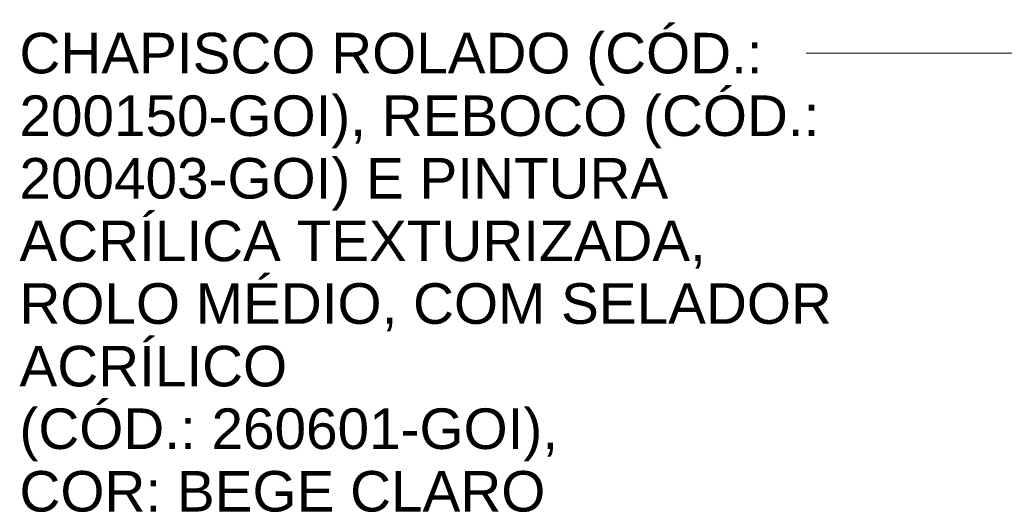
# Model space of a CAD drawing. Header units: metres. Extents: x 6.5 to 21.8, y 0.6 to 11.2.
# Tile 12 of 107: x 6.528 to 8.275, y 6.069 to 6.944. Entities that reach past the tile are written whole.
import ezdxf

# ---------------------------------------------------------------- set-up
doc = ezdxf.new("R2010")
doc.units = ezdxf.units.M
doc.layers.add('G-ANNO-TEXT', color=7, linetype='Continuous', lineweight=9)
doc.styles.add('Arial', font='arial.ttf', dxfattribs={"height": 0.072})

msp = doc.modelspace()

# ---------------------------------------------------------------- linework, layer by layer
at = {"layer": 'G-ANNO-TEXT'}
for p, q in [((8.0517, 6.8844), (7.9236, 6.8844)), ((10.7649, 6.8844), (8.0517, 6.8844))]:
    msp.add_line(p, q, dxfattribs=at)

# ---------------------------------------------------------------- texts
at = {"layer": 'G-ANNO-TEXT', "char_height": 0.072, "attachment_point": 1, "style": 'Arial'}
for s, insert, width in [('CHAPISCO ROLADO (CÓD.: ', (6.5273, 6.9204), 1.593755), ('200150-GOI), REBOCO (CÓD.: ', (6.5273, 6.8093), 1.712405), ('200403-GOI) E PINTURA ', (6.5273, 6.6982), 1.394936), ('ACRÍLICA TEXTURIZADA, ', (6.5273, 6.5871), 1.471898), ('ROLO MÉDIO, COM SELADOR ', (6.5273, 6.4759), 1.741265), ('ACRÍLICO ', (6.5273, 6.3648), 0.590042), ('(CÓD.: 260601-GOI), ', (6.5273, 6.2537), 1.160843), ('COR: BEGE CLARO', (6.5273, 6.1426), 1.109536)]:
    msp.add_mtext(s, dxfattribs=dict(at, insert=insert, width=width))

doc.saveas('drawing.dxf')
